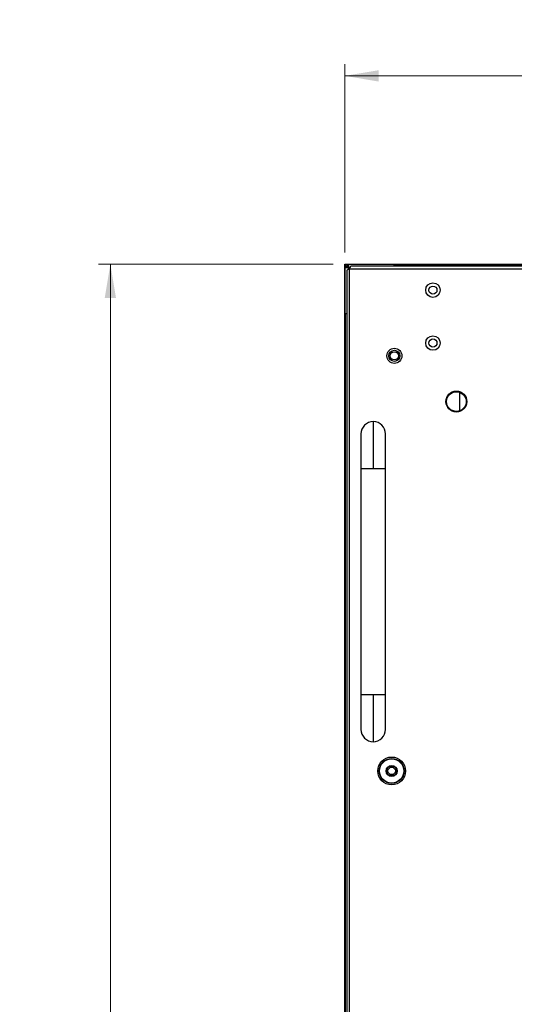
# Paper-space layout 'Sheet2' of a CAD drawing. Header units: millimetres. Extents: x 0 to 1118, y 0 to 864.
# Tile 17 of 232: x 172 to 239, y 397 to 530. Entities that reach past the tile are written whole.
import ezdxf

# ---------------------------------------------------------------- set-up
doc = ezdxf.new("R2010")
doc.units = ezdxf.units.MM
doc.styles.add('SLDTEXTSTYLE0', font='arial.ttf', dxfattribs={"width": 0.948})
doc.dimstyles.new('SLDDIMSTYLE0', dxfattribs={"dimtxt": 5.650301, "dimasz": 4.572, "dimexe": 0, "dimexo": 0.0625, "dimgap": 1.412575, "dimtad": 0, "dimtih": 1, "dimtoh": 1, "dimlfac": 3, "dimrnd": 1e-09, "dimzin": 12, "dimdsep": 46, "dimtxsty": 'SLDTEXTSTYLE0', "dimsah": 1, "dimcen": 0.09, "dimadec": 0, "dimazin": 3, "dimtfac": 1, "dimtofl": 0, "dimtmove": 0, "dimatfit": 3, "dimfxl": 1, "dimfrac": 2, "dimtolj": 1, "dimtzin": 12, "dimarcsym": 0})

# ---------------------------------------------------------------- blocks, each defined once
blk = doc.blocks.new('_D')
at = {"color": 7, "linetype": 'Continuous', "lineweight": 0}
for p, q in [((215.87, 498.85), (215.87, 524.36)), ((619.53, 498.85), (619.53, 524.36)), ((215.87, 522.76), (405.41, 522.76)), ((619.53, 522.76), (429.99, 522.76))]:
    blk.add_line(p, q, dxfattribs=at)
for points in [[(215.87, 522.76), (220.45, 521.99), (220.45, 523.52)], [(619.53, 522.76), (614.96, 523.52), (614.96, 521.99)]]:
    blk.add_solid(points, dxfattribs=at)
at = {"color": 7, "linetype": 'Continuous', "lineweight": 0, "char_height": 5.821, "attachment_point": 1, "style": 'SLDTEXTSTYLE0'}
for s, insert in [('1210.5', (405.84, 530.26)), ('(47.66)', (405.41, 521.58))]:
    blk.add_mtext(s, dxfattribs=dict(at, insert=insert))
blk = doc.blocks.new('_D_1')
at = {"color": 7, "linetype": 'Continuous', "lineweight": 0}
for p, q in [((214.3, 497.28), (182.52, 497.28)), ((184.12, 497.28), (184.12, 392.34)), ((184.12, 270.05), (184.12, 374.99)), ((214.3, 270.05), (182.52, 270.05))]:
    blk.add_line(p, q, dxfattribs=at)
for points in [[(184.12, 497.28), (183.36, 492.7), (184.88, 492.7)], [(184.12, 270.05), (184.88, 274.62), (183.36, 274.62)]]:
    blk.add_solid(points, dxfattribs=at)
at = {"color": 7, "linetype": 'Continuous', "lineweight": 0, "char_height": 5.821, "attachment_point": 1, "style": 'SLDTEXTSTYLE0'}
for s, insert in [('681.2', (174.42, 391.17)), ('(26.82)', (171.83, 382.49))]:
    blk.add_mtext(s, dxfattribs=dict(at, insert=insert))

psp = doc.layouts.new('Sheet2')

# ---------------------------------------------------------------- linework, layer by layer
at = {"color": 7, "linetype": 'Continuous', "lineweight": 30}
for p, q in [((215.8999, 497.2493), (215.8733, 497.2493)), ((215.9003, 497.2763), (216.3214, 497.2763)), ((215.9003, 497.2496), (215.9003, 497.2763)), ((215.9003, 497.2496), (216.3214, 497.2496)), ((215.9916, 497.2263), (215.9916, 497.2496)), ((215.9916, 497.2263), (216.3375, 497.2263)), ((216.3214, 497.2763), (216.3214, 497.2496)), ((216.3214, 497.2763), (222.5664, 497.2763)), ((222.5664, 497.2229), (216.3388, 497.2229)), ((222.5664, 497.2229), (222.5664, 497.2763)), ((222.5664, 497.2496), (395.1266, 497.2496)), ((222.5664, 497.0981), (222.5664, 497.2229)), ((215.8733, 490.5826), (215.8733, 496.8276)), ((215.8999, 496.8276), (215.8733, 496.8276)), ((215.9266, 490.5826), (215.9266, 496.8102)), ((216.0847, 496.7826), (215.9266, 496.8102)), ((215.9899, 497.1396), (215.9899, 496.7991)), ((216.3604, 497.1396), (215.9899, 497.1396)), ((216.5514, 496.7826), (216.0847, 496.7826)), ((216.2249, 496.8863), (216.1583, 496.8863)), ((216.1583, 496.8863), (216.1583, 496.7826)), ((216.1649, 496.4139), (216.1649, 270.912)), ((216.2583, 496.7826), (216.2583, 496.7863)), ((216.3664, 497.0648), (216.3664, 496.5982)), ((216.4983, 496.6496), (618.9049, 496.6496)), ((216.4983, 270.6763), (216.4983, 496.6496)), ((618.6692, 496.9829), (216.734, 496.9829)), ((222.5448, 496.9829), (222.5664, 497.0981)), ((222.5664, 497.2029), (395.1249, 497.2029)), ((215.8999, 276.7427), (215.8999, 490.5826)), ((215.9266, 490.5826), (216.0514, 490.5826)), ((215.9466, 490.5826), (215.9466, 276.7427)), ((216.0514, 490.5826), (216.1649, 490.6039)), ((231.3964, 479.9333), (231.3964, 477.3925)), ((219.7316, 475.9429), (219.7316, 469.6096)), ((218.0649, 469.6096), (218.0649, 438.9429)), ((221.3983, 438.9429), (221.3983, 469.6096)), ((219.7316, 438.9429), (219.7316, 432.6096))]:
    psp.add_line(p, q, dxfattribs=at)
at = {"color": 8, "linetype": 'Continuous', "lineweight": 30}
for p, q in [((216.2249, 496.7826), (216.2249, 496.8863)), ((216.3249, 497.0835), (216.3249, 497.0863)), ((216.3583, 497.0196), (216.3664, 497.0196)), ((218.0649, 469.6096), (219.7316, 469.6096)), ((219.7316, 469.6096), (221.3983, 469.6096)), ((219.7316, 438.9429), (218.0649, 438.9429)), ((221.3983, 438.9429), (219.7316, 438.9429))]:
    psp.add_line(p, q, dxfattribs=at)
at = {"color": 7, "linetype": 'Continuous', "lineweight": 30}
for centre, radius in [((227.8166, 493.7496), 0.9833), ((227.8166, 493.7496), 0.55), ((227.8166, 486.5829), 0.9833), ((227.8166, 486.5829), 0.55), ((222.5916, 484.8529), 1.0167), ((222.5916, 484.8529), 0.7562), ((222.5916, 484.8529), 0.55), ((230.9916, 478.6629), 1.4167), ((230.9916, 478.6629), 1.3333), ((222.2249, 428.6529), 1.8878), ((222.2249, 428.6529), 1.6882), ((222.2249, 428.6529), 1.6383), ((222.2249, 428.6529), 0.75), ((222.2249, 428.6529), 0.5)]:
    psp.add_circle(centre, radius, dxfattribs=at)
for centre, radius, start, end in [((215.8997, 497.0648), 0.4667, 0, 19.804489), ((216.3583, 496.8863), 0.2, 90, 180), ((219.7316, 474.2763), 1.6667, 90, 180.019558), ((219.7316, 474.2763), 1.6667, 0.018976, 90), ((219.7316, 434.2763), 1.6667, 180.018976, 270), ((219.7316, 434.2763), 1.6667, 270, 0.018976)]:
    psp.add_arc(centre, radius, start, end, dxfattribs=at)
for points, knots in [([(215.8733, 497.2493), (215.8737, 497.2528), (215.8745, 497.2599), (215.8807, 497.2688), (215.8896, 497.275), (215.8967, 497.2759), (215.9003, 497.2763)], [0, 0, 0, 0, 0.2500453, 0.49995764, 0.75000083, 1, 1, 1, 1]), ([(215.8733, 496.8276), (215.8733, 496.8497), (215.8733, 496.8938), (215.8733, 496.9969), (215.8733, 497.1176), (215.8733, 497.2054), (215.8733, 497.2493)], [0, 0, 0, 0, 0.24999819, 0.50000211, 0.75000484, 1, 1, 1, 1]), ([(215.8999, 497.2493), (215.8999, 497.2493), (215.9, 497.2494), (215.9, 497.2495), (215.9, 497.2495), (215.9001, 497.2496), (215.9001, 497.2496), (215.9002, 497.2496), (215.9003, 497.2496)], [0, 0, 0, 0, 0.26686618, 0.38621236, 0.50704116, 0.61378764, 0.73313382, 1, 1, 1, 1]), ([(215.8999, 496.8276), (215.8999, 496.8497), (215.8999, 496.8938), (215.8999, 496.9969), (215.8999, 497.1176), (215.8999, 497.2054), (215.8999, 497.2493)], [0, 0, 0, 0, 0.24999819, 0.50000211, 0.75000484, 1, 1, 1, 1]), ([(216.3214, 497.2763), (216.3228, 497.2756), (216.3257, 497.2744), (216.3297, 497.2647), (216.3335, 497.2506), (216.3365, 497.2357), (216.3382, 497.2262), (216.3388, 497.2229)], [0, 0, 0, 0, 0.22137575, 0.44266784, 0.66274116, 0.88164133, 1, 1, 1, 1]), ([(216.3388, 497.2229), (216.3375, 497.2265), (216.3349, 497.2336), (216.3306, 497.2424), (216.3262, 497.2484), (216.323, 497.2492), (216.3214, 497.2496)], [0, 0, 0, 0, 0.24999725, 0.49991464, 0.74994376, 1, 1, 1, 1]), ([(220.9916, 497.2229), (220.9916, 497.2264), (220.9916, 497.2334), (220.9916, 497.2422), (220.9916, 497.2484), (220.9916, 497.2492), (220.9916, 497.2496)], [0, 0, 0, 0, 0.24994632, 0.49998067, 0.75000678, 1, 1, 1, 1]), ([(215.9266, 496.8102), (215.9195, 496.8115), (215.9054, 496.8141), (215.8877, 496.8184), (215.8756, 496.8228), (215.874, 496.826), (215.8733, 496.8276)], [0, 0, 0, 0, 0.25268409, 0.50353335, 0.75261502, 1, 1, 1, 1]), ([(215.9266, 496.8102), (215.923, 496.8115), (215.9159, 496.8141), (215.9071, 496.8184), (215.9011, 496.8228), (215.9003, 496.826), (215.8999, 496.8276)], [0, 0, 0, 0, 0.24998157, 0.50005217, 0.74986714, 1, 1, 1, 1]), ([(216.1583, 497.0863), (216.1608, 497.0863), (216.1658, 497.0863), (216.2043, 497.0863), (216.2594, 497.0863), (216.3031, 497.0863), (216.3249, 497.0863)], [0, 0, 0, 0, 0.24999781, 0.50002952, 0.75000692, 1, 1, 1, 1]), ([(216.4983, 496.6496), (216.4546, 496.63), (216.3672, 496.5907), (216.257, 496.5317), (216.18, 496.4728), (216.1699, 496.4335), (216.1649, 496.4139)], [0, 0, 0, 0, 0.25001306, 0.50001631, 0.75000251, 1, 1, 1, 1]), ([(216.2249, 496.8863), (216.2267, 496.903), (216.2295, 496.9288), (216.246, 496.9599), (216.2632, 496.9811), (216.2844, 496.9984), (216.3155, 497.015), (216.3415, 497.0178), (216.3583, 497.0196)], [0, 0, 0, 0, 0.23944215, 0.36822161, 0.50003053, 0.62880087, 0.76056678, 1, 1, 1, 1]), ([(216.2583, 496.7863), (216.2614, 496.8122), (216.2677, 496.8641), (216.3057, 496.9243), (216.3415, 496.9452), (216.3546, 496.9529)], [0, 0, 0, 0, 0.38722197, 0.77448435, 1, 1, 1, 1]), ([(216.734, 496.9829), (216.7143, 496.9779), (216.675, 496.9679), (216.6161, 496.8908), (216.5572, 496.7806), (216.5179, 496.6933), (216.4983, 496.6496)], [0, 0, 0, 0, 0.24999952, 0.50000435, 0.75000862, 1, 1, 1, 1]), ([(215.8999, 492.1363), (215.9003, 492.1363), (215.9011, 492.1363), (215.9073, 492.1363), (215.9161, 492.1363), (215.9231, 492.1363), (215.9266, 492.1363)], [0, 0, 0, 0, 0.2499843, 0.5000015, 0.74982849, 1, 1, 1, 1]), ([(215.8733, 490.5826), (215.8741, 490.5826), (215.8757, 490.5826), (215.888, 490.5826), (215.9056, 490.5826), (215.9196, 490.5826), (215.9266, 490.5826)], [0, 0, 0, 0, 0.25001852, 0.50002334, 0.74983796, 1, 1, 1, 1]), ([(218.0649, 474.2763), (218.0649, 474.2575), (218.0649, 474.2194), (218.0649, 473.9096), (218.0649, 473.4197), (218.0649, 472.7649), (218.0649, 472.0037), (218.0649, 471.1942), (218.0649, 470.3908), (218.0649, 469.8622), (218.0649, 469.6096)], [0, 0, 0, 0, 0.12967238, 0.2637341, 0.39919198, 0.53285665, 0.66176492, 0.78353866, 0.8965629, 1, 1, 1, 1]), ([(221.3983, 469.6096), (221.3983, 469.7988), (221.3983, 470.2135), (221.3983, 470.8811), (221.3983, 471.6268), (221.3983, 472.4075), (221.3983, 473.1543), (221.3983, 473.7711), (221.3983, 474.1948), (221.3983, 474.2491), (221.3983, 474.2763)], [0, 0, 0, 0, 0.07751828, 0.1699333, 0.27798493, 0.40159916, 0.53940185, 0.68835575, 0.84378944, 1, 1, 1, 1]), ([(218.0649, 438.9429), (218.0649, 438.7538), (218.0649, 438.3391), (218.0649, 437.6715), (218.0649, 436.9257), (218.0649, 436.145), (218.0649, 435.3982), (218.0649, 434.7814), (218.0649, 434.3577), (218.0649, 434.3035), (218.0649, 434.2763)], [0, 0, 0, 0, 0.07751895, 0.16993397, 0.27798496, 0.40159918, 0.53940187, 0.68835576, 0.84378945, 1, 1, 1, 1]), ([(221.3983, 434.2763), (221.3983, 434.295), (221.3983, 434.3331), (221.3983, 434.6429), (221.3983, 435.1329), (221.3983, 435.7876), (221.3983, 436.5489), (221.3983, 437.3583), (221.3983, 438.1617), (221.3983, 438.6903), (221.3983, 438.9429)], [0, 0, 0, 0, 0.12967235, 0.26373403, 0.39919154, 0.53285618, 0.66176497, 0.78353805, 0.89656293, 1, 1, 1, 1]), ([(221.5583, 428.6529), (221.5683, 428.7402), (221.5883, 428.9147), (221.7425, 429.1366), (221.9629, 429.2849), (222.2249, 429.337), (222.487, 429.2849), (222.7074, 429.1366), (222.8615, 428.9147), (222.8816, 428.7402), (222.8916, 428.6529)], [0, 0, 0, 0, 0.12499987, 0.25000277, 0.37499507, 0.49999775, 0.62500043, 0.75000067, 0.87499827, 1, 1, 1, 1]), ([(222.8916, 428.6529), (222.8816, 428.5657), (222.8615, 428.3912), (222.7074, 428.1692), (222.487, 428.021), (222.2249, 427.9689), (221.9628, 428.021), (221.7425, 428.1693), (221.5883, 428.3912), (221.5683, 428.5657), (221.5583, 428.6529)], [0, 0, 0, 0, 0.12500202, 0.2499979, 0.37499975, 0.50000225, 0.62500474, 0.74999865, 0.87499985, 1, 1, 1, 1])]:
    psp.add_open_spline(points, degree=3, knots=knots, dxfattribs=at)

# ---------------------------------------------------------------- dimensions: what is measured, and where the dimension line sits
at = {"color": 7, "linetype": 'Continuous', "lineweight": 0}
dim = psp.add_linear_dim(base=(619.5299, 522.7556), p1=(215.8733, 497.2493), p2=(619.5299, 497.2493), text='1210.5\\P(47.66)', dimstyle='SLDDIMSTYLE0', dxfattribs=at)
dim.commit()
dim.dimension.update_dxf_attribs({"geometry": '_D', "text_midpoint": (417.7016, 522.7556), "dimtype": 160})
dim = psp.add_linear_dim(base=(184.1223, 270.0496), p1=(215.9003, 497.2763), p2=(215.9003, 270.0496), angle=90, text='681.2\\P(26.82)', dimstyle='SLDDIMSTYLE0', dxfattribs=at)
dim.commit()
dim.dimension.update_dxf_attribs({"geometry": '_D_1', "text_midpoint": (184.1223, 383.6629), "dimtype": 160})

doc.saveas('drawing.dxf')
